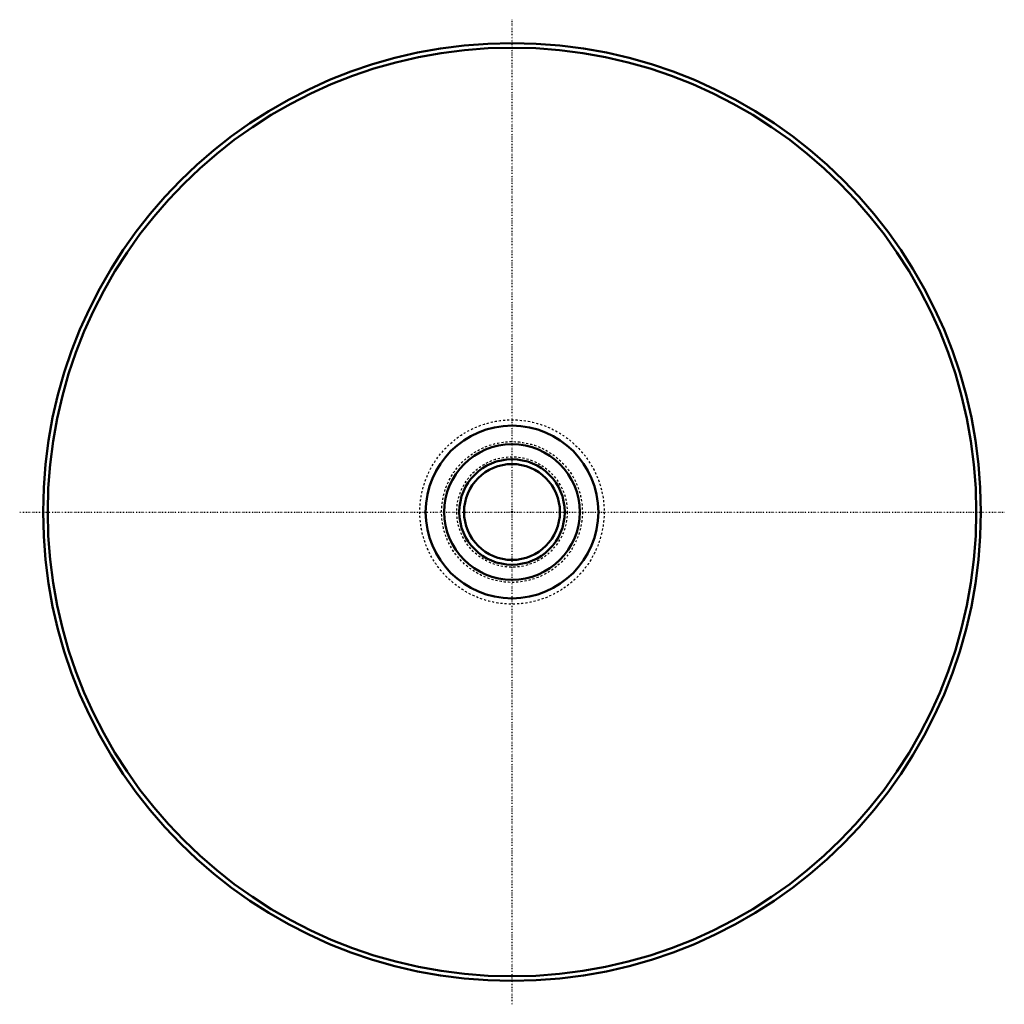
# Model space of a CAD drawing. Header units: millimetres. Extents: x -236 to 236, y -236 to 236.
import ezdxf

# ---------------------------------------------------------------- set-up
doc = ezdxf.new("R2010")
doc.units = ezdxf.units.MM
doc.linetypes.add('Center', pattern=[1.5, 0.45, -0.5, 0.05, -0.5])
doc.linetypes.add('Dashed', pattern=[2, 1, -1])
for name, color, linetype, lineweight in [('2d ConnectionPoints', 7, 'Continuous', 50), ('AM_0', 7, 'Continuous', 50), ('AM_7', 7, 'Center', 25), ('AM_9', 6, 'Dashed', 25)]:
    doc.layers.add(name, color=color, linetype=linetype, lineweight=lineweight)

msp = doc.modelspace()

# ---------------------------------------------------------------- linework, layer by layer
at = {"layer": '2d ConnectionPoints'}
msp.add_point((0, 0), dxfattribs=at)
msp.add_point((0, 0), dxfattribs=at)
at = {"layer": 'AM_0'}
for radius in [224.942, 222.7388, 41.438, 32.4865, 25.3003, 23]:
    msp.add_circle((0, 0), radius, dxfattribs=at)
at = {"layer": 'AM_7'}
for p, q in [((0, -236.1891), (0, 236.1891)), ((-236.1891, 0), (236.1891, 0))]:
    msp.add_line(p, q, dxfattribs=at)
at = {"layer": 'AM_9'}
for radius in [44.198, 33.7644, 26.5]:
    msp.add_circle((0, 0), radius, dxfattribs=at)

doc.saveas('drawing.dxf')
